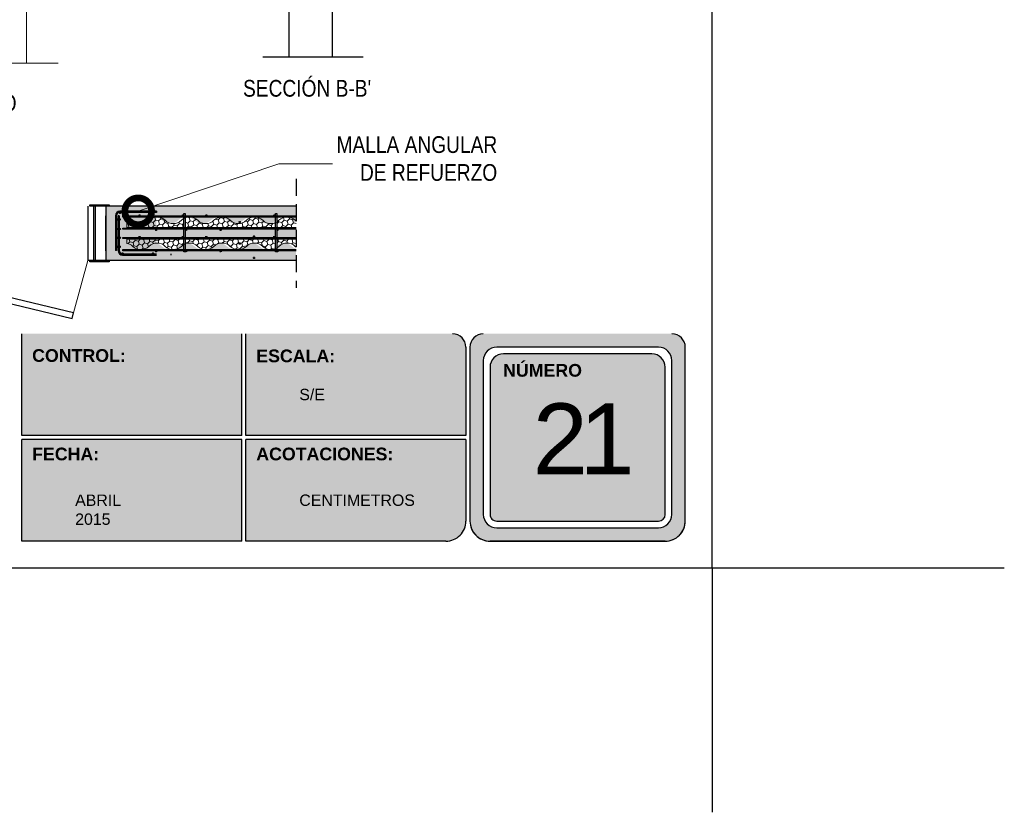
# Model space of a CAD drawing. Header units: millimetres. Extents: x 0 to 26, y 0 to 35.5.
# Tile 1 of 4: x 11.2 to 26, y 0 to 11.8. Entities that reach past the tile are written whole.
import ezdxf

# ---------------------------------------------------------------- set-up
doc = ezdxf.new("R2010")
doc.units = ezdxf.units.MM
doc.linetypes.add('CONTINUA', pattern=[0])
doc.linetypes.add('DASHED2', pattern=[9.524999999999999, 6.35, -3.175])
for name, color, linetype, lineweight in [('CONSTRUPANEL', 170, 'Continuous', 20), ('hatch', 252, 'Continuous', 0), ('LAMINA ACCESORIOS', 1, 'Continuous', 30), ('TEXTO', 7, 'DASHED2', 0), ('TEXTO CUADRO DATOS', 251, 'Continuous', 0)]:
    doc.layers.add(name, color=color, linetype=linetype, lineweight=lineweight)
doc.styles.add('Erika', font='techl___.ttf', dxfattribs={"height": 0.25})
doc.styles.get("Standard").update_dxf_attribs({"font": 'arial.ttf'})
doc.dimstyles.new('Erika', dxfattribs={"dimtxt": 0.25, "dimasz": 0.8, "dimexe": 0.5, "dimexo": 0.5, "dimgap": 0, "dimtad": 0, "dimlfac": 0.1, "dimzin": 1, "dimdsep": 46, "dimtxsty": 'Erika', "dimblk": 'DOTSMALL', "dimcen": 2.5, "dimse1": 1, "dimse2": 1, "dimclrd": 252, "dimclre": 252, "dimclrt": 256, "dimadec": 0, "dimazin": 0, "dimtfac": 1, "dimtmove": 0, "dimatfit": 3, "dimldrblk": 'DOTSMALL', "dimfxl": 1, "dimlwd": 0, "dimlwe": 0, "dimarcsym": 0})

# ---------------------------------------------------------------- blocks, each defined once
blk = doc.blocks.new('_DotSmall')
at = {"color": 0, "linetype": 'ByBlock', "const_width": 0.5}
blk.add_lwpolyline([(-0.0625, 0, 1), (0.0625, 0, 1)], format="xyb", close=True, dxfattribs=at)

msp = doc.modelspace()

# ---------------------------------------------------------------- hatches: boundary and pattern name
at = {"true_color": 0xb3b3b3}
h = msp.add_hatch(color=253, dxfattribs=at)
h.paths.add_polyline_path([(18.17059750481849, 7.152731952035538, 0.4142135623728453), (17.97059750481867, 6.95273195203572), (17.97059750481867, 4.352731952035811, 0.4142135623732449), (18.27059750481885, 4.052731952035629), (20.88999480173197, 4.052731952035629, 0.4142135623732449), (21.18999480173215, 4.352731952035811), (21.18999480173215, 6.95273195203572, 0.4142135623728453), (20.98999480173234, 7.152731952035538)])
h.paths.add_polyline_path([(20.98999480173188, 6.752731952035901), (20.98999480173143, 4.45273195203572, -0.4142135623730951), (20.78999480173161, 4.252731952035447), (18.37059750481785, 4.252731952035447, -0.4142135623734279), (18.17059750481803, 4.45273195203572), (18.1705975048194, 6.752731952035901, -0.4142135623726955), (18.37059750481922, 6.95273195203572), (20.78999480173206, 6.95273195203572, -0.4142135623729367)], flags=16)
h.paths.add_polyline_path([(20.88999480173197, 6.652731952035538), (20.88999480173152, 4.452731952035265, -0.4142135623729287), (20.78999480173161, 4.352731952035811), (18.37059750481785, 4.352731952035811, -0.4142135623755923), (18.27059750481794, 4.45273195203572), (18.27059750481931, 6.652731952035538, -0.4142135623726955), (18.47059750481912, 6.852731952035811), (20.68999480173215, 6.852731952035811, -0.4142135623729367)], flags=0)
h.paths.add_polyline_path([(18.874947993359, 6.559392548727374), (20.17747186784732, 6.559392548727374), (20.17747186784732, 4.303253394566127), (18.874947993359, 4.303253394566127)], flags=8)
h.paths.add_polyline_path([(18.41837358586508, 8.338162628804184), (19.66270510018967, 8.338162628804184), (19.66270510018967, 8.046682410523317), (18.41837358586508, 8.046682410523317)], flags=9)
h = msp.add_hatch(color=253, dxfattribs=at)
h.paths.add_polyline_path([(14.55963811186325, 5.632731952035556), (14.55963811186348, 7.152731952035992), (11.26867871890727, 7.152731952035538), (11.26867871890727, 5.632731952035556)])
h.paths.add_polyline_path([(14.55963811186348, 5.57273195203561), (11.26867871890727, 5.57273195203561), (11.26867871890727, 4.052731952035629), (14.55963811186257, 4.052731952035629)])
h.paths.add_polyline_path([(14.61963811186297, 5.57273195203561), (14.61963811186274, 4.052731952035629), (17.61059750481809, 4.052731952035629, 0.4142135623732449), (17.91059750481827, 4.352731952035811), (17.91059750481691, 5.57273195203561)])
h.paths.add_polyline_path([(14.61963811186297, 7.152731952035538), (14.61963811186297, 5.632731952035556), (17.91059750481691, 5.632731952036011), (17.91059750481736, 6.95273195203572, 0.414213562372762), (17.71059750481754, 7.152731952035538)])
at = {"layer": 'hatch'}
h = msp.add_hatch(dxfattribs=at)
h.set_pattern_fill('AR-CONC', color=256, scale=0.001, angle=105)
h.set_pattern_definition([(155, (-1822.17874360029, -2352.202665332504), (-0.0317568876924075, 0.1801022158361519), [0.01905, -0.20955]), (99.99999999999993, (-1822.17874360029, -2352.202665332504), (-0.1754250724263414, -0.08349168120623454), [0.01524, -0.16764058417]), (205.4514447, (-1822.181389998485, -2352.187656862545), (-0.20718195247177, 0.09661053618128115), [0.0161900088, -0.1780902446]), (151.1842, (-1822.227812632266, -2352.215813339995), (-0.02955064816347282, 0.2727236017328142), [0.028575, -0.314325]), (201.63555761, (-1822.23027520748, -2352.193086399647), (-0.300439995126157, 0.1652761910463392), [0.02428502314, -0.26713560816]), (96.18415116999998, (-1822.227812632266, -2352.215813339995), (-0.3004399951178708, 0.1652761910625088), [0.02285996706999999, -0.2514597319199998]), (126, (-1822.222119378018, -2352.187991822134), (0.05953990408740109, 0.172916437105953), [0.01904999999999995, -0.2095499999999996]), (71.00000000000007, (-1822.222119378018, -2352.187991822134), (-0.1939074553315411, 0.01202482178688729), [0.01524, -0.16764]), (176.451445, (-1822.217157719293, -2352.173582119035), (-0.1343675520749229, 0.1849412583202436), [0.0161900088, -0.1780899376]), (142.5, (-1822.17874360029, -2352.202665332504), (-0.08247328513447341, -0.01890109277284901), [0, -0.165608, 0, -0.17018, 0, -0.168275]), (112.5, (-1822.17874360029, -2352.202665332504), (-0.114061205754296, 0.03861419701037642), [0, -0.09702799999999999, 0, -0.161798, 0, -0.06413500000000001]), (72.50000000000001, (-1822.164083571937, -2352.257377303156), (-0.0295598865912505, 0.1324531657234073), [0, -0.0635, 0, -0.19812, 0, -0.26289]), (62.50000000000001, (-1822.157509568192, -2352.281911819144), (-0.06289875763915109, 0.1365009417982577), [0, -0.08254999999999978, 0, -0.1315719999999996, 0, -0.1866899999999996])])
edge = h.paths.add_edge_path()
edge.add_arc((8.061102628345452, 8.332538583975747), 0.1761750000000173, 101.9225642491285, 133.6028189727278)
edge.add_arc((7.818102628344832, 8.587688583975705), 0.1761750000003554, 226.3971810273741, 313.60281897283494, ccw=False)
edge.add_arc((7.575102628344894, 8.332538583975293), 0.176174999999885, 46.39718102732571, 133.6028189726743)
edge.add_arc((7.332102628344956, 8.58768858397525), 0.1761750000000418, 226.3971810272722, 313.60281897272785, ccw=False)
edge.add_arc((7.089102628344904, 8.332538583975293), 0.1761749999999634, 46.39718102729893, 133.6028189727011)
edge.add_arc((6.846102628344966, 8.58768858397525), 0.1761749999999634, 226.3971810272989, 313.6028189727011, ccw=False)
edge.add_arc((6.603102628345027, 8.332538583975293), 0.1761749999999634, 46.39718102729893, 133.6028189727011)
edge.add_arc((6.360102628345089, 8.58768858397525), 0.1761749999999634, 226.3971810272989, 313.6028189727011, ccw=False)
edge.add_arc((6.117102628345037, 8.332538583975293), 0.1761750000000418, 46.39718102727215, 133.6028189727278)
edge.add_arc((5.874102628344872, 8.58768858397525), 0.1761750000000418, 226.3971810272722, 313.60281897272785, ccw=False)
edge.add_arc((5.631102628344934, 8.332538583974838), 0.1761750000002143, 46.3971810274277, 139.448509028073)
edge.add_line((5.497240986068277, 8.447075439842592), (5.497240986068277, 8.249513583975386))
edge.add_line((5.497240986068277, 8.249513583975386), (8.292612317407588, 8.249513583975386))
edge.add_line((8.292612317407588, 8.249513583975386), (8.292612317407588, 9.059513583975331))
edge.add_line((8.292612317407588, 9.059513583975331), (5.497240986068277, 9.059513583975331))
edge.add_line((5.497240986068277, 9.059513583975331), (5.497240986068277, 8.838190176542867))
edge.add_arc((5.388102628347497, 8.97648858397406), 0.1761749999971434, 308.2787797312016, 313.6028189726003)
edge.add_arc((5.63110262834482, 8.721338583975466), 0.1761749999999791, 46.39718102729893, 133.602818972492, ccw=False)
edge.add_arc((5.874102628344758, 8.976488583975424), 0.1761749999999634, 226.3971810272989, 313.6028189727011)
edge.add_arc((6.117102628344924, 8.721338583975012), 0.1761750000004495, 46.397181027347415, 133.6028189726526, ccw=False)
edge.add_arc((6.360102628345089, 8.976488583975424), 0.1761749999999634, 226.3971810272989, 313.6028189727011)
edge.add_arc((6.603102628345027, 8.721338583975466), 0.1761749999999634, 46.39718102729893, 133.6028189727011, ccw=False)
edge.add_arc((6.846102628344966, 8.976488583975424), 0.1761749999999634, 226.3971810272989, 313.6028189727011)
edge.add_arc((7.089102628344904, 8.721338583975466), 0.1761749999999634, 46.39718102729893, 133.6028189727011, ccw=False)
edge.add_arc((7.332102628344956, 8.976488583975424), 0.1761750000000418, 226.3971810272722, 313.6028189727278)
edge.add_arc((7.575102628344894, 8.721338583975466), 0.176174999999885, 46.3971810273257, 133.6028189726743, ccw=False)
edge.add_arc((7.818102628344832, 8.976488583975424), 0.1761750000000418, 226.3971810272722, 313.6028189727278)
edge.add_arc((8.06110262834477, 8.721338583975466), 0.176174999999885, 101.92256424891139, 133.6028189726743, ccw=False)
edge.add_line((8.024706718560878, 8.893713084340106), (8.024706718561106, 8.743103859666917))
edge.add_line((8.024706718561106, 8.743103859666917), (5.497240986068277, 8.743103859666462))
edge.add_line((5.497240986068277, 8.743103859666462), (5.497240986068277, 8.565923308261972))
edge.add_line((5.497240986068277, 8.565923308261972), (8.024706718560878, 8.565923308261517))
edge.add_line((8.024706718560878, 8.565923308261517), (8.024706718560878, 8.504913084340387))
edge = h.paths.add_edge_path()
edge.add_line((15.37025313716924, 8.249513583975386), (15.37025313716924, 8.422337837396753))
edge.add_arc((15.43105413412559, 8.58768858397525), 0.1761750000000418, 226.3971810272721, 249.8110586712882, ccw=False)
edge.add_arc((15.18805413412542, 8.332538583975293), 0.1761750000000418, 46.39718102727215, 133.6028189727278)
edge.add_arc((14.94505413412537, 8.587688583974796), 0.1761749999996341, 226.397181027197, 313.60281897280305, ccw=False)
edge.add_arc((14.70205413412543, 8.332538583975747), 0.1761749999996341, 46.39718102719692, 133.602818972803)
edge.add_arc((14.45905413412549, 8.587688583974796), 0.1761749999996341, 226.397181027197, 313.60281897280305, ccw=False)
edge.add_arc((14.21605413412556, 8.332538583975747), 0.1761749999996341, 46.39718102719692, 133.602818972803)
edge.add_arc((13.9730541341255, 8.58768858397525), 0.1761750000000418, 226.3971810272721, 313.60281897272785, ccw=False)
edge.add_arc((13.73005413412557, 8.332538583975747), 0.1761749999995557, 46.3971810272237, 133.6028189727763)
edge.add_arc((13.48705413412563, 8.58768858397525), 0.1761750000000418, 226.3971810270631, 313.60281897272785, ccw=False)
edge.add_arc((13.24405413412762, 8.33253858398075), 0.1761749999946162, 46.39718102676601, 78.07743575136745)
edge.add_line((13.28045004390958, 8.504913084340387), (13.28045004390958, 8.565923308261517))
edge.add_line((13.28045004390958, 8.565923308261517), (15.37025313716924, 8.565923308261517))
edge.add_line((15.37025313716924, 8.565923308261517), (15.37025313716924, 8.743103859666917))
edge.add_line((15.37025313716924, 8.743103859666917), (13.28045004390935, 8.743103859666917))
edge.add_line((13.28045004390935, 8.743103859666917), (13.28045004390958, 8.893713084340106))
edge.add_arc((13.24405413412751, 8.72133858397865), 0.176174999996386, 46.39718102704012, 78.07743575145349, ccw=False)
edge.add_arc((13.48705413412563, 8.976488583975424), 0.1761750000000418, 226.3971810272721, 313.6028189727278)
edge.add_arc((13.73005413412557, 8.721338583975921), 0.1761749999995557, 46.39718102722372, 133.6028189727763, ccw=False)
edge.add_arc((13.9730541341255, 8.976488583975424), 0.1761750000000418, 226.3971810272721, 313.6028189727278)
edge.add_arc((14.21605413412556, 8.721338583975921), 0.1761749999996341, 46.39718102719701, 133.602818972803, ccw=False)
edge.add_arc((14.45905413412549, 8.97648858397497), 0.1761749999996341, 226.3971810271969, 313.602818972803)
edge.add_arc((14.70205413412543, 8.721338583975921), 0.1761749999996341, 46.39718102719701, 133.602818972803, ccw=False)
edge.add_arc((14.94505413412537, 8.97648858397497), 0.1761749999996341, 226.3971810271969, 313.602818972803)
edge.add_arc((15.18805413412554, 8.721338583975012), 0.1761750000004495, 46.397181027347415, 133.6028189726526, ccw=False)
edge.add_arc((15.43105413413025, 8.976488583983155), 0.1761750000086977, 226.3971810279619, 249.8110586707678)
edge.add_line((15.37025313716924, 8.811137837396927), (15.37025313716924, 9.059513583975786))
edge.add_line((15.37025313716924, 9.059513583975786), (12.52848377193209, 9.05951358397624))
edge.add_line((12.52848377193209, 9.05951358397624), (12.52848377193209, 8.249513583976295))
edge.add_line((12.52848377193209, 8.249513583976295), (15.37025313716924, 8.249513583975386))
at = {"layer": 'hatch', "lineweight": 0}
h = msp.add_hatch(dxfattribs=at)
h.set_pattern_fill('HONEY', color=256, scale=0.015, angle=105, style=0)
h.set_pattern_definition([(105, (-23.79138854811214, 2.471243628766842), (-0.05832846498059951, 0.05832847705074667), [0.047625, -0.09525]), (225, (-23.79138854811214, 2.471243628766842), (-0.02134971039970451, -0.0796781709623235), [0.047625, -0.09525]), (165, (-23.79138854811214, 2.471243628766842), (-0.07967817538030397, -0.02134969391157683), [-0.09525, 0.047625])])
edge = h.paths.add_edge_path()
edge.add_line((13.71035149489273, 8.743103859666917), (15.06143149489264, 8.743103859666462))
edge.add_line((15.06143149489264, 8.743103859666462), (15.06143149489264, 8.813982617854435))
edge.add_arc((14.99339149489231, 8.97648858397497), 0.1761749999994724, 226.3971810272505, 292.71868633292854, ccw=False)
edge.add_arc((14.7503914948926, 8.721338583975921), 0.1761749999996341, 46.39718102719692, 133.602818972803)
edge.add_arc((14.50739149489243, 8.97648858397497), 0.1761749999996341, 226.397181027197, 313.60281897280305, ccw=False)
edge.add_arc((14.26439149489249, 8.721338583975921), 0.1761749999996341, 46.39718102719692, 133.602818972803)
edge.add_arc((14.02139149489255, 8.97648858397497), 0.1761749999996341, 226.397181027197, 313.60281897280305, ccw=False)
edge.add_arc((13.77839149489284, 8.721338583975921), 0.1761749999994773, 46.39718102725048, 112.7186863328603)
edge.add_line((13.71035149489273, 8.883844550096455), (13.71035149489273, 8.743103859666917))
edge = h.paths.add_edge_path()
edge.add_line((15.06143149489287, 8.565923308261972), (13.71035149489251, 8.565923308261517))
edge.add_line((13.71035149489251, 8.565923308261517), (13.71035149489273, 8.495044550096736))
edge.add_arc((13.77839149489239, 8.332538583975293), 0.1761750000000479, 46.39718102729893, 112.7186863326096, ccw=False)
edge.add_arc((14.02139149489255, 8.587688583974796), 0.1761749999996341, 226.3971810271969, 313.602818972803)
edge.add_arc((14.26439149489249, 8.332538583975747), 0.1761749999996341, 46.39718102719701, 133.602818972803, ccw=False)
edge.add_arc((14.50739149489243, 8.587688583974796), 0.1761749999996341, 226.3971810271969, 313.602818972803)
edge.add_arc((14.75039149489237, 8.332538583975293), 0.1761749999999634, 46.39718102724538, 133.6028189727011, ccw=False)
edge.add_arc((14.99339149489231, 8.587688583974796), 0.1761749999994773, 226.3971810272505, 292.7186863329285)
edge.add_line((15.06143149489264, 8.425182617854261), (15.06143149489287, 8.565923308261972))
edge = h.paths.add_edge_path()
edge.add_line((12.84278740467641, 8.743103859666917), (13.69091149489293, 8.743103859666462))
edge.add_line((13.69091149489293, 8.743103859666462), (13.6909114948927, 8.874259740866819))
edge.add_arc((13.77839149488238, 8.721338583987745), 0.1761749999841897, 119.7721249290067, 133.6028189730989)
edge.add_arc((13.53539149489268, 8.976488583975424), 0.1761749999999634, 226.3971810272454, 313.6028189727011, ccw=False)
edge.add_arc((13.29239149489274, 8.721338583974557), 0.1761750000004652, 46.39718102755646, 133.6028189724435)
edge.add_arc((13.04939149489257, 8.976488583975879), 0.1761750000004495, 226.3971810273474, 313.60281897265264, ccw=False)
edge.add_arc((12.80639149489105, 8.721338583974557), 0.1761750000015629, 46.39718102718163, 78.07743575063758)
edge.add_line((12.84278740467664, 8.893713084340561), (12.84278740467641, 8.743103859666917))
edge = h.paths.add_edge_path()
edge.add_line((13.6909114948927, 8.565923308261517), (12.84278740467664, 8.565923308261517))
edge.add_line((12.84278740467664, 8.565923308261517), (12.84278740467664, 8.504913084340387))
edge.add_arc((12.80639149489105, 8.332538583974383), 0.1761750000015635, 46.3971810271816, 78.07743575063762, ccw=False)
edge.add_arc((13.04939149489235, 8.58768858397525), 0.1761749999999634, 226.3971810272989, 313.6028189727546)
edge.add_arc((13.29239149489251, 8.332538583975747), 0.1761749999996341, 46.39718102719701, 133.602818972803, ccw=False)
edge.add_arc((13.53539149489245, 8.587688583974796), 0.1761749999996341, 226.3971810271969, 313.602818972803)
edge.add_arc((13.77839149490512, 8.33253858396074), 0.1761750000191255, 119.7721249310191, 133.6028189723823, ccw=False)
edge.add_line((13.6909114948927, 8.4854597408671), (13.6909114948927, 8.565923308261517))
edge = h.paths.add_edge_path()
edge.add_line((15.08087149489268, 8.743103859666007), (15.37025313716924, 8.743103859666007))
edge.add_line((15.37025313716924, 8.743103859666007), (15.37025313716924, 8.838190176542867))
edge.add_arc((15.47939149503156, 8.976488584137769), 0.1761750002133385, 226.3971810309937, 231.7212202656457, ccw=False)
edge.add_arc((15.2363914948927, 8.721338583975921), 0.1761749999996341, 46.39718102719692, 133.602818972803)
edge.add_arc((14.99339149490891, 8.976488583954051), 0.1761749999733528, 299.77212492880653, 313.602818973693, ccw=False)
edge.add_line((15.08087149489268, 8.823567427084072), (15.08087149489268, 8.743103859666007))
edge = h.paths.add_edge_path()
edge.add_line((15.37025313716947, 8.565923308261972), (15.08087149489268, 8.565923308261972))
edge.add_line((15.08087149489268, 8.565923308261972), (15.08087149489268, 8.434767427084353))
edge.add_arc((14.99339149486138, 8.58768858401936), 0.176175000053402, 299.77212493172, 313.6028189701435)
edge.add_arc((15.23639149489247, 8.332538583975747), 0.1761749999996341, 46.39718102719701, 133.602818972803, ccw=False)
edge.add_arc((15.47939149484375, 8.587688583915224), 0.1761749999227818, 226.3971810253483, 231.7212202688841)
edge.add_line((15.37025313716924, 8.449390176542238), (15.37025313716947, 8.565923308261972))

# ---------------------------------------------------------------- linework, layer by layer
at = {"linetype": 'CONTINUA'}
for p, q in [((15.26239030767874, 23.99771000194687), (15.26239030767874, 11.29182459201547)), ((15.91039030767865, 23.99771000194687), (15.91039030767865, 11.29182459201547)), ((14.87477278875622, 11.29182459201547), (16.37329882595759, 11.29182459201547)), ((15.39199030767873, 11.29182459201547), (15.78079030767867, 11.29182459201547)), ((12.25941337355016, 9.059513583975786), (12.25941337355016, 8.249496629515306)), ((12.34256314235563, 9.059513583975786), (12.34256314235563, 8.249496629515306)), ((12.36872695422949, 9.059513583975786), (12.36872695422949, 8.249496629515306)), ((12.52848377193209, 9.059513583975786), (12.52848377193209, 8.24951358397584)), ((15.37025313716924, 9.059513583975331), (12.57488180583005, 9.059513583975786)), ((12.52848377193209, 8.395313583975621), (12.52848377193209, 8.91371358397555)), ((15.37025313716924, 8.24951358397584), (12.25941337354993, 8.24951358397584)), ((15.37025313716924, 8.24951358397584), (12.79101897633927, 8.24951358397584))]:
    msp.add_line(p, q, dxfattribs=at)
at = {"linetype": 'DASHED2', "ltscale": 0.04}
msp.add_line((15.37025313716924, 9.46912006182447), (15.37025313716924, 7.839907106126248), dxfattribs=at)
msp.add_line((15.37025313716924, 9.46912006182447), (15.37025313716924, 7.839907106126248), dxfattribs=at)
at = {"color": 253, "true_color": 0xb3b3b3}
for p, q in [((11.26867871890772, 5.632731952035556), (11.26867871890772, 7.152731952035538)), ((14.55963811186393, 5.632731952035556), (14.55963811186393, 7.152731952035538)), ((14.61963811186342, 5.632731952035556), (14.61963811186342, 7.152731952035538)), ((17.91059750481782, 6.95273195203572), (17.91059750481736, 5.632731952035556)), ((17.97059750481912, 6.95273195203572), (17.97059750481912, 4.352731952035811)), ((20.78999480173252, 6.95273195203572), (18.37059750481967, 6.95273195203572)), ((21.18999480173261, 4.352731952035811), (21.18999480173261, 6.95273195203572)), ((20.68999480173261, 6.852731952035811), (18.47059750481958, 6.852731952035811)), ((18.17059750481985, 6.752731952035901), (18.17059750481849, 4.45273195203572)), ((18.27059750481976, 6.652731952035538), (18.2705975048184, 4.45273195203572)), ((20.88999480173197, 4.452731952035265), (20.88999480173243, 6.652731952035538)), ((20.98999480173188, 4.45273195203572), (20.98999480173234, 6.752731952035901)), ((14.55963811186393, 5.632731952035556), (11.26867871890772, 5.632731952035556)), ((17.91059750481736, 5.632731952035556), (14.61963811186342, 5.632731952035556)), ((11.26867871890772, 4.052731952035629), (11.26867871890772, 5.57273195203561)), ((14.55963811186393, 5.57273195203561), (11.26867871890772, 5.57273195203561)), ((14.55963811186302, 4.052731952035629), (14.55963811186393, 5.57273195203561)), ((14.61963811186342, 4.052731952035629), (14.61963811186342, 5.57273195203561)), ((17.91059750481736, 5.57273195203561), (14.61963811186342, 5.57273195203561)), ((17.91059750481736, 5.57273195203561), (17.91059750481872, 4.352731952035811)), ((18.37059750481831, 4.352731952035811), (20.78999480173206, 4.352731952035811)), ((18.37059750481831, 4.252731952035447), (20.78999480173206, 4.252731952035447)), ((14.55963811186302, 4.052731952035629), (11.26867871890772, 4.052731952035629)), ((17.61059750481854, 4.052731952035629), (14.61963811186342, 4.052731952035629)), ((20.88999480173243, 4.052731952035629), (18.27059750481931, 4.052731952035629)), ((18.27059750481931, 4.052731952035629), (20.88999480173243, 4.052731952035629))]:
    msp.add_line(p, q, dxfattribs=at)
at = {"color": 254, "true_color": 0xe3e3e3}
for q in [(21.5899948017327, 3.64444076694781e-07), (25.95991175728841, 3.652731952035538), (21.5899948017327, 3.64444076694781e-07)]:
    msp.add_line((21.5899948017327, 3.652731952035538), q, dxfattribs=at)
msp.add_lwpolyline([(-5.19826744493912e-06, 3.652731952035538), (21.5899948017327, 3.652731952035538), (21.5899948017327, 31.59273195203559), (-5.19826744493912e-06, 31.59273195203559)], close=True, dxfattribs=at)
for points in [[(12.2864300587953, 9.079508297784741), (12.57488180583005, 9.079508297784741), (12.57488180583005, 9.059513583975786), (12.2864300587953, 9.059513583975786)], [(8.592220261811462, 8.209270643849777), (12.02491368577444, 7.383635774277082), (12.04435841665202, 7.464479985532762), (8.61166499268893, 8.290114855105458)], [(12.2864300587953, 8.24951358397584), (12.57488180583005, 8.24951358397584), (12.57488180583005, 8.229518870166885), (12.2864300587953, 8.229518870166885)]]:
    msp.add_lwpolyline(points, close=True)
at = {"color": 253, "true_color": 0xb3b3b3}
for centre, radius, start, end in [((17.710597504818, 6.95273195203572), 0.2, 2.605510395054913e-11, 90), ((18.17059750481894, 6.95273195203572), 0.2, 90, 180), ((20.98999480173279, 6.95273195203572), 0.2, 0, 90), ((18.37059750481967, 6.752731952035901), 0.2, 90, 179.9999999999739), ((20.78999480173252, 6.752731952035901), 0.2, 0, 90), ((18.47059750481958, 6.652731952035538), 0.2, 90, 179.9999999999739), ((20.68999480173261, 6.652731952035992), 0.2, 0, 90), ((18.37059750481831, 4.452731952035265), 0.1999999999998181, 179.9999999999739, 270), ((18.37059750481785, 4.452731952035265), 0.0999999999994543, 179.9999999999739, 270.0000000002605), ((20.78999480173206, 4.452731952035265), 0.1999999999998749, 270, 2.605510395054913e-11), ((20.78999480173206, 4.45273195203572), 0.09999999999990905, 270, 359.999999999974), ((17.61059750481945, 4.352731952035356), 0.3, 269.9999999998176, 7.816531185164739e-11), ((18.2705975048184, 4.352731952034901), 0.3, 179.9999999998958, 270.0000000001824), ((18.27059750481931, 4.352731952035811), 0.3000000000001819, 180, 270), ((20.88999480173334, 4.352731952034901), 0.3, 269.9999999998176, 1.042204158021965e-10), ((20.88999480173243, 4.352731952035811), 0.3000000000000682, 270, 0)]:
    msp.add_arc(centre, radius, start, end, dxfattribs=at)
at = {"layer": 'CONSTRUPANEL', "linetype": 'Continuous'}
msp.add_line((11.3419107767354, 23.90460103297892), (11.3419107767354, 11.19871562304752), dxfattribs=at)
at = {"layer": 'CONSTRUPANEL', "linetype": 'CONTINUA'}
msp.add_line((1.214722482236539, 11.19871562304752), (11.81451964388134, 11.19871562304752), dxfattribs=at)
at = {"layer": 'CONSTRUPANEL'}
for p, q in [((12.84278740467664, 8.889958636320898), (12.84278740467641, 8.743103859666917)), ((12.84278740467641, 8.743103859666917), (15.37025313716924, 8.743103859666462)), ((12.84278740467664, 8.565923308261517), (12.84278740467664, 8.504913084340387)), ((12.84278740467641, 8.565923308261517), (15.37025313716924, 8.565923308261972))]:
    msp.add_line(p, q, dxfattribs=at)
for points in [[(12.84278740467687, 8.893713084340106, -0.1391184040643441), (12.92789149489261, 8.848913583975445, 0.3999999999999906), (13.17089149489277, 8.848913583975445, -0.3999999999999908), (13.41389149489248, 8.848913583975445)], [(13.41389149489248, 8.848913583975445, 0.3999999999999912), (13.65689149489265, 8.848913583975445, -0.3999999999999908), (13.89989149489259, 8.848913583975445, 0.3999999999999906), (14.14289149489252, 8.848913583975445, -0.3999999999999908), (14.38589149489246, 8.848913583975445, 0.3999999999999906), (14.6288914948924, 8.848913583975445, -0.3999999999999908), (14.87189149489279, 8.848913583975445, 0.3999999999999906), (15.11489149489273, 8.848913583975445, -0.3999999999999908), (15.35789149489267, 8.848913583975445, 0.02323468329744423), (15.37025313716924, 8.838190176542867, 0.02323468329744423)], [(12.84278740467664, 8.504913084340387, -0.1391184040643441), (12.92789149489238, 8.460113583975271, 0.3999999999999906), (13.17089149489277, 8.460113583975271, -0.3999999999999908), (13.41389149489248, 8.460113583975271)], [(13.41389149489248, 8.460113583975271, 0.3999999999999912), (13.65689149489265, 8.460113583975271, -0.3999999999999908), (13.89989149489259, 8.460113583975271, 0.3999999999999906), (14.14289149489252, 8.460113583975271, -0.3999999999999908), (14.38589149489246, 8.460113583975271, 0.3999999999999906), (14.6288914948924, 8.460113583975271, -0.3999999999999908), (14.87189149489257, 8.460113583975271, 0.3999999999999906), (15.11489149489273, 8.460113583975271, -0.3999999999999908), (15.35789149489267, 8.460113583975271, 0.02323468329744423), (15.37025313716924, 8.449390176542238, 0.02323468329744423)]]:
    msp.add_lwpolyline(points, format="xyb", dxfattribs=at)
at = {"layer": 'hatch'}
msp.add_line((12.04435841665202, 7.464479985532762), (12.25941337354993, 8.24951358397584), dxfattribs=at)
at = {"layer": 'LAMINA ACCESORIOS'}
for p, q in [((13.28468503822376, 8.984511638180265), (13.28468503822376, 8.96831163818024)), ((12.710224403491, 8.862829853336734), (12.67782440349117, 8.862829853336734)), ((12.6956444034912, 8.84824985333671), (12.6956444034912, 8.877409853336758)), ((12.72738925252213, 8.918311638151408), (12.7111892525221, 8.918311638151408)), ((12.75006925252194, 8.862829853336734), (12.71766925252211, 8.862829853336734)), ((12.72326484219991, 8.960211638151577), (12.75566484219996, 8.960211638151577)), ((12.73548925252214, 8.84824985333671), (12.73548925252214, 8.877409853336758)), ((12.73784484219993, 8.9747916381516), (12.73784484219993, 8.945631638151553)), ((12.77885149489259, 8.89751358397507), (12.77885149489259, 8.913713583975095)), ((13.04615149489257, 8.921813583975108), (13.01375149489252, 8.921813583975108)), ((13.03157149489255, 8.936393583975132), (13.03157149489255, 8.907233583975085)), ((13.17754518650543, 8.960211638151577), (13.20994518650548, 8.960211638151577)), ((13.19212518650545, 8.9747916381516), (13.19212518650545, 8.945631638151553)), ((13.69415149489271, 8.921813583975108), (13.66175149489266, 8.921813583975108)), ((13.67957149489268, 8.936393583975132), (13.67957149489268, 8.907233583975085)), ((14.04407149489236, 8.921813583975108), (14.01167149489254, 8.921813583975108)), ((14.02949149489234, 8.936393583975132), (14.02949149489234, 8.907233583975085)), ((14.52845149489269, 8.836393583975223), (14.52845149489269, 8.807233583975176)), ((15.06143149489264, 8.921813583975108), (15.02903149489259, 8.921813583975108)), ((15.04685149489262, 8.936393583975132), (15.04685149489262, 8.907233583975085)), ((12.710224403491, 8.7189521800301), (12.67782440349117, 8.7189521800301)), ((12.6956444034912, 8.733532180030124), (12.6956444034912, 8.704372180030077)), ((12.75006925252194, 8.7189521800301), (12.71766925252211, 8.7189521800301)), ((12.73548925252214, 8.733532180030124), (12.73548925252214, 8.704372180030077)), ((12.77885149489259, 8.716437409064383), (12.77885149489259, 8.73263740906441)), ((13.26323149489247, 8.70833740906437), (13.29563149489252, 8.70833740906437)), ((13.27781149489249, 8.693757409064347), (13.27781149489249, 8.722917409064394)), ((13.71035149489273, 8.70833740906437), (13.74275149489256, 8.70833740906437)), ((13.72493149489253, 8.693757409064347), (13.72493149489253, 8.722917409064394)), ((14.22875149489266, 8.70833740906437), (14.26115149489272, 8.70833740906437)), ((14.24333149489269, 8.693757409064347), (14.24333149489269, 8.722917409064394)), ((14.54303149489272, 8.8218135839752), (14.51063149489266, 8.8218135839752)), ((15.07763149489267, 8.70833740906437), (15.11003149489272, 8.70833740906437)), ((15.09221149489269, 8.693757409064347), (15.09221149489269, 8.722917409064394)), ((12.710224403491, 8.588952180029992), (12.67782440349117, 8.588952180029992)), ((12.6956444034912, 8.603532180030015), (12.6956444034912, 8.574372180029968)), ((12.75006925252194, 8.588952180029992), (12.71766925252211, 8.588952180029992)), ((12.73548925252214, 8.603532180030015), (12.73548925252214, 8.574372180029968)), ((12.77885149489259, 8.575566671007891), (12.77885149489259, 8.591766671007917)), ((13.04615149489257, 8.59986667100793), (13.01375149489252, 8.59986667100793)), ((13.03157149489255, 8.614446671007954), (13.03157149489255, 8.585286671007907)), ((13.69415149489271, 8.59986667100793), (13.66175149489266, 8.59986667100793)), ((14.04407149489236, 8.59986667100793), (14.01167149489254, 8.59986667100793)), ((14.02949149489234, 8.614446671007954), (14.02949149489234, 8.585286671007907)), ((14.72771149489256, 8.608337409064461), (14.76011149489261, 8.608337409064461)), ((14.74229149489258, 8.593757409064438), (14.74229149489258, 8.622917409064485)), ((15.06143149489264, 8.59986667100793), (15.02903149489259, 8.59986667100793)), ((15.04685149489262, 8.614446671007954), (15.04685149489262, 8.585286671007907)), ((12.68754440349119, 8.396384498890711), (12.67134440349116, 8.396384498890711)), ((12.710224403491, 8.451866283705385), (12.67782440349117, 8.451866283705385)), ((12.6956444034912, 8.466446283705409), (12.6956444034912, 8.437286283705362)), ((12.75006925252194, 8.451866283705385), (12.71766925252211, 8.451866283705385)), ((12.73548925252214, 8.466446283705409), (12.73548925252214, 8.437286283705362)), ((12.77885149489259, 8.395313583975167), (12.77885149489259, 8.411513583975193)), ((13.27781149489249, 8.37263358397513), (13.27781149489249, 8.401793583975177)), ((13.72493149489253, 8.37263358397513), (13.72493149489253, 8.401793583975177)), ((14.24333149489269, 8.37263358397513), (14.24333149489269, 8.401793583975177)), ((14.54303149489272, 8.499866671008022), (14.51063149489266, 8.499866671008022)), ((14.52845149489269, 8.514446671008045), (14.52845149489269, 8.485286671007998)), ((15.09221149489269, 8.37263358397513), (15.09221149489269, 8.401793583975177)), ((12.79226969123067, 8.354484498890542), (12.75986969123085, 8.354484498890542)), ((12.77768969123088, 8.339904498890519), (12.77768969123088, 8.369064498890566)), ((13.21739003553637, 8.354484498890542), (13.24979003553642, 8.354484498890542)), ((13.23197003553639, 8.339904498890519), (13.23197003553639, 8.369064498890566)), ((13.26323149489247, 8.387213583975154), (13.29563149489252, 8.387213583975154)), ((13.5008222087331, 8.346384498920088), (13.5008222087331, 8.330184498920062)), ((13.71035149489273, 8.387213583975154), (13.74275149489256, 8.387213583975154)), ((14.22875149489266, 8.387213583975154), (14.26115149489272, 8.387213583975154)), ((14.72771149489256, 8.287213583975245), (14.76011149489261, 8.287213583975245)), ((14.74229149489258, 8.272633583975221), (14.74229149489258, 8.301793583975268)), ((15.07763149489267, 8.387213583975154), (15.11003149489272, 8.387213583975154))]:
    msp.add_line(p, q, dxfattribs=at)
for points in [[(13.28468503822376, 8.984511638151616), (12.73754440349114, 8.984511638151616, 0.4142135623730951), (12.67134440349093, 8.918311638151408), (12.67134440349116, 8.396384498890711)], [(13.28468503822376, 8.96831163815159), (12.73754440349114, 8.96831163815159, 0.4142135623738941), (12.68754440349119, 8.918311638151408), (12.68754440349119, 8.396384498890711)], [(12.71118925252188, 8.918311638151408), (12.7111892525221, 8.396384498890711, 0.414213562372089), (12.77738925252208, 8.330184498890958), (13.28468503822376, 8.330184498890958)], [(12.72738925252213, 8.918311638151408), (12.72738925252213, 8.396384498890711, 0.4142135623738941), (12.77738925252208, 8.34638449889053), (13.28468503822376, 8.34638449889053)]]:
    msp.add_lwpolyline(points, format="xyb", dxfattribs=at)
for points in [[(12.77885149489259, 8.913713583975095), (15.37025313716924, 8.913713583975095)], [(15.37025313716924, 8.89751358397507), (12.77885149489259, 8.89751358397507)], [(12.77885149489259, 8.73263740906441), (15.37025313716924, 8.73263740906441)], [(15.37025313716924, 8.716437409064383), (12.77885149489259, 8.716437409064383)], [(12.77885149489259, 8.591766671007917), (15.37025313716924, 8.591766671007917)], [(15.37025313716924, 8.575566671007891), (12.77885149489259, 8.575566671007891)], [(12.77885149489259, 8.411513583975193), (15.37025313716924, 8.411513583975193)], [(15.37025313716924, 8.395313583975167), (12.77885149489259, 8.395313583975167)]]:
    msp.add_lwpolyline(points, dxfattribs=at)
at = {"layer": 'LAMINA ACCESORIOS', "linetype": 'CONTINUA'}
for points in [[(13.71035149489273, 8.375873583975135), (13.6909114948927, 8.375873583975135), (13.6909114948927, 8.949353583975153), (13.71035149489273, 8.949353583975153)], [(15.08087149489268, 8.375873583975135), (15.06143149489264, 8.375873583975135), (15.06143149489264, 8.949353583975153), (15.08087149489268, 8.949353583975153)]]:
    msp.add_lwpolyline(points, close=True, dxfattribs=at)
for centre in [(12.6956444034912, 8.862829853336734), (12.73548925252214, 8.862829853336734), (12.73784484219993, 8.960211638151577), (13.03157149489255, 8.921813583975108), (13.19212518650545, 8.960211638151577), (13.67957149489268, 8.921813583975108), (14.02949149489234, 8.921813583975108), (15.04685149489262, 8.921813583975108), (12.6956444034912, 8.7189521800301), (12.73548925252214, 8.7189521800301), (13.27781149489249, 8.70833740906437), (13.72493149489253, 8.70833740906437), (14.24333149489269, 8.70833740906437), (14.52845149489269, 8.8218135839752), (15.09221149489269, 8.70833740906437), (12.6956444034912, 8.588952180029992), (12.73548925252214, 8.588952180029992), (13.03157149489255, 8.59986667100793), (13.67957149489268, 8.59986667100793), (14.02949149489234, 8.59986667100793), (14.74229149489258, 8.608337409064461), (15.04685149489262, 8.59986667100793), (12.6956444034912, 8.451866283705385), (12.73548925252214, 8.451866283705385), (13.27781149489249, 8.387213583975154), (13.72493149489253, 8.387213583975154), (14.24333149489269, 8.387213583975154), (14.52845149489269, 8.499866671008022), (15.09221149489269, 8.387213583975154), (12.77768969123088, 8.354484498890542), (13.23197003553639, 8.354484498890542), (14.74229149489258, 8.287213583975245)]:
    msp.add_circle(centre, 0.008100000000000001, dxfattribs=at)

# ---------------------------------------------------------------- texts
at = {"layer": 'TEXTO', "linetype": 'ByBlock', "lineweight": 0, "char_height": 0.25, "style": 'Erika'}
for s, insert, attachment_point in [("SECCIÓN B-B'", (14.57788069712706, 10.94737871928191), 1), ('ALZADO', (10.04649972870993, 10.72793901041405), 1), ('MALLA ANGULAR\\PDE REFUERZO', (18.37812710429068, 9.435720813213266), 9)]:
    msp.add_mtext(s, dxfattribs=dict(at, insert=insert, attachment_point=attachment_point))
at = {"layer": 'TEXTO CUADRO DATOS', "attachment_point": 1}
for s, insert, char_height, width in [('{\\fArial|b1|i0|c0|p34;CONTROL:}', (11.42468072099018, 6.923070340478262), 0.19, 0.003231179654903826), ('{\\fArial|b1|i0|c0|p34;ESCALA:}', (14.77564011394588, 6.917613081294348), 0.19, 0.003231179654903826), ('{\\fArial|b1|i0|c0|p34;NÚMERO}', (18.46587358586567, 6.701611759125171), 0.19, 0.003231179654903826), ('{\\fArial|b0|i0|c0|p34;S/E}', (15.41914519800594, 6.330394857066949), 0.17, 0.003231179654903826), ('\\pi-1.8111;www.construpanel.com.mx\\P\\pi-1.4048;DETALLES TIPICOS\\P\\pi-2.3799;LOS TIPOS DE PANELES VARIAN\\P\\pi-1.4548;SEGUN PROYECTO.', (8.355701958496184, 6.272599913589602), 0.2174175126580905, 0.003697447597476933), ('\\pi-0.50044;{\\T0.75;21}', (19.40980399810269, 6.112179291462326), 1.060422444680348, 0.00456855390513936), ('{\\fArial|b1|i0|c0|p34;FECHA:}', (11.42468072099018, 5.451266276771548), 0.19, 0.003231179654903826), ('{\\fArial|b1|i0|c0|p34;ACOTACIONES:}', (14.77564011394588, 5.451266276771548), 0.19, 0.003231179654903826), ('{\\fArial|b0|i0|c0|p34;ABRIL 2015}', (12.06818580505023, 4.750394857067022), 0.17, 0.003231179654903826), ('{\\fArial|b0|i0|c0|p34;CENTIMETROS}', (15.41914519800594, 4.750394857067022), 0.17, 0.003231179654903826)]:
    msp.add_mtext(s, dxfattribs=dict(at, insert=insert, char_height=char_height, width=width))

# ---------------------------------------------------------------- leaders
at = {"layer": 'TEXTO', "linetype": 'ByBlock', "lineweight": 0}
msp.add_leader([(13.01111472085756, 8.984511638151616), (15.11313593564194, 9.695513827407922), (15.91313593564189, 9.695513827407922)], dimstyle='Erika', override={"dimgap": 0, "dimtad": 0}, dxfattribs=at)

doc.saveas('drawing.dxf')
